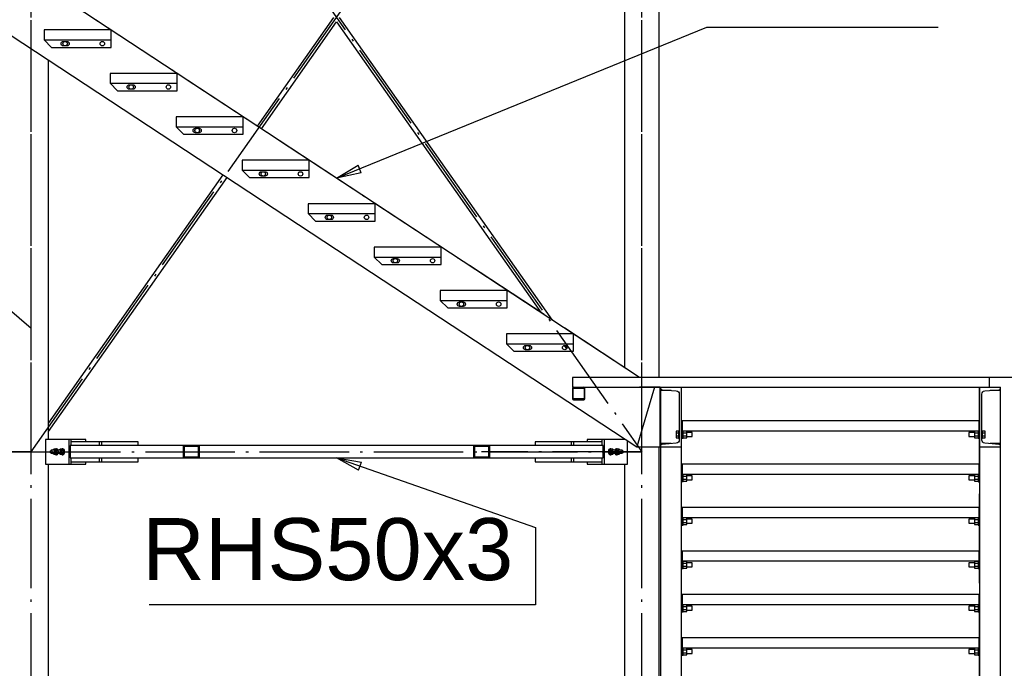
# Paper-space layout 'A0 Advance Steel' of a CAD drawing. Header units: millimetres. Extents: x 209 to 803, y 321 to 741.
# Tile 44 of 52: x 471 to 511, y 597 to 623. Entities that reach past the tile are written whole.
import ezdxf

# ---------------------------------------------------------------- set-up
doc = ezdxf.new("R2010")
doc.units = ezdxf.units.MM
doc.linetypes.add('ACAD_ISO04W100', pattern=[30, 24, -3, 0, -3])
doc.layers.get('0').update_dxf_attribs({"linetype": 'CONTINUOUS'})
for name, color, linetype in [('AS_Belki', 145, 'CONTINUOUS'), ('AS_Blachy', 30, 'CONTINUOUS'), ('AS_INS_ON', 7, 'CONTINUOUS'), ('AS_Kraty', 9, 'CONTINUOUS'), ('AS_Schody', 253, 'CONTINUOUS'), ('AS_Sruby', 9, 'CONTINUOUS')]:
    doc.layers.add(name, color=color, linetype=linetype)
doc.styles.add('Arial', font='arial.ttf')

psp = doc.layouts.new('A0 Advance Steel')

# ---------------------------------------------------------------- linework, layer by layer
at = {"color": 0, "linetype": 'ByBlock', "lineweight": -2}
for p, q in [((483.603, 616.638), (484.466, 617.17)), ((484.592, 616.861), (483.603, 616.638)), ((484.592, 616.861), (484.466, 617.17)), ((484.492, 604.879), (483.603, 605.366)), ((483.603, 605.366), (484.602, 605.194)), ((484.492, 604.879), (484.602, 605.194))]:
    psp.add_line(p, q, dxfattribs=at)
at = {"color": 7}
for points in [[(483.603, 616.638), (498.522, 622.726), (507.841, 622.726)], [(483.603, 605.366), (491.62, 602.567), (491.62, 599.442), (476.048, 599.442)]]:
    psp.add_lwpolyline(points, dxfattribs=at)
at = {"layer": 'AS_Belki', "color": 10, "linetype": 'ACAD_ISO04W100', "ltscale": 0.15}
for p, q in [((471.303, 416.114), (471.303, 673.767)), ((471.303, 416.114), (471.303, 673.767)), ((495.903, 416.114), (495.903, 673.767)), ((495.903, 416.114), (495.903, 673.767)), ((471.303, 605.616), (471.303, 640.616)), ((471.303, 605.616), (471.303, 640.616)), ((471.303, 640.616), (495.903, 605.616)), ((471.303, 605.616), (495.903, 640.616)), ((471.303, 640.616), (495.903, 605.616)), ((471.303, 605.616), (495.903, 640.616)), ((495.903, 605.616), (495.903, 640.616)), ((495.903, 605.616), (495.903, 640.616)), ((471.303, 610.589), (456.853, 622.814)), ((493.103, 608.214), (493.103, 608.214)), ((456.103, 605.616), (471.303, 605.616)), ((471.303, 605.616), (456.103, 605.616)), ((463.324, 605.616), (471.303, 605.616)), ((471.303, 605.616), (463.385, 605.616)), ((471.303, 605.616), (477.71, 605.616)), ((471.303, 605.616), (477.759, 605.616)), ((471.303, 605.616), (495.903, 605.616)), ((471.303, 605.616), (495.903, 605.616)), ((495.903, 605.616), (489.446, 605.616))]:
    psp.add_line(p, q, dxfattribs=at)
at = {"layer": 'AS_Belki', "linetype": 'Continuous', "ltscale": 0.15}
for p, q in [((495.203, 640.116), (495.203, 609.009)), ((496.603, 608.614), (496.603, 640.116)), ((483.481, 623.116), (480.406, 618.741)), ((480.573, 618.631), (483.603, 622.942)), ((483.603, 622.942), (491.843, 611.219)), ((492.297, 610.92), (483.725, 623.116)), ((472.003, 606.116), (472.003, 621.395)), ((479.025, 616.776), (472.003, 606.786)), ((472.003, 606.438), (479.192, 616.666)), ((492.772, 609.896), (492.863, 609.767)), ((493.103, 608.169), (493.103, 607.759)), ((493.133, 607.774), (493.133, 608.154)), ((493.163, 608.184), (493.543, 608.184)), ((493.573, 608.154), (493.573, 607.774)), ((493.603, 607.759), (493.603, 608.169)), ((493.148, 607.714), (493.558, 607.714)), ((493.543, 607.744), (493.163, 607.744)), ((495.203, 606.136), (495.203, 606.116)), ((477.438, 605.866), (472.87, 605.866)), ((472.87, 605.866), (472.87, 605.366)), ((478.081, 605.866), (477.438, 605.866)), ((477.438, 605.366), (477.438, 605.866)), ((477.476, 605.836), (478.042, 605.836)), ((477.476, 605.396), (477.476, 605.836)), ((478.042, 605.396), (478.042, 605.836)), ((478.081, 605.366), (478.081, 605.866)), ((483.603, 605.866), (478.081, 605.866)), ((489.125, 605.866), (483.603, 605.866)), ((489.768, 605.866), (489.125, 605.866)), ((489.125, 605.866), (489.125, 605.366)), ((489.163, 605.836), (489.729, 605.836)), ((489.163, 605.836), (489.163, 605.396)), ((489.729, 605.836), (489.729, 605.396)), ((494.336, 605.866), (489.768, 605.866)), ((489.768, 605.866), (489.768, 605.366)), ((494.336, 605.366), (494.336, 605.866)), ((496.603, 571.116), (496.603, 605.814)), ((472.87, 605.366), (477.438, 605.366)), ((477.438, 605.366), (478.081, 605.366)), ((478.042, 605.396), (477.476, 605.396)), ((478.081, 605.366), (483.603, 605.366)), ((483.603, 605.366), (489.125, 605.366)), ((489.125, 605.366), (489.768, 605.366)), ((489.729, 605.396), (489.163, 605.396)), ((489.768, 605.366), (494.336, 605.366)), ((472.003, 554.267), (472.003, 605.116)), ((495.203, 605.116), (495.203, 571.116))]:
    psp.add_line(p, q, dxfattribs=at)
for centre, start, end in [((493.148, 608.169), 90, 180), ((493.558, 608.169), 0, 90), ((493.148, 607.759), 180, 270), ((493.558, 607.759), 270, 0)]:
    psp.add_arc(centre, 0.045, start, end, dxfattribs=at)
at = {"layer": 'AS_Belki', "linetype": 'Continuous', "ltscale": 0.15, "extrusion": (-3.79017e-13, 1.5703e-13, -1)}
psp.add_arc((-493.163, 608.154), 0.03, 0, 90, dxfattribs=at)
at = {"layer": 'AS_Belki', "linetype": 'Continuous', "ltscale": 0.15, "extrusion": (9.412e-14, 2.27435e-13, -1)}
psp.add_arc((-493.543, 608.154), 0.03, 90, 180, dxfattribs=at)
at = {"layer": 'AS_Belki', "linetype": 'Continuous', "ltscale": 0.15, "extrusion": (-3.79017e-13, -1.56908e-13, -1)}
psp.add_arc((-493.163, 607.774), 0.03, 270, 0, dxfattribs=at)
at = {"layer": 'AS_Belki', "linetype": 'Continuous', "ltscale": 0.15, "extrusion": (9.412e-14, -2.27312e-13, -1)}
psp.add_arc((-493.543, 607.774), 0.03, 180, 270, dxfattribs=at)
at = {"layer": 'AS_Blachy', "linetype": 'Continuous', "ltscale": 0.15}
for p, q in [((471.816, 622.214), (472.116, 621.914)), ((472.591, 622.154), (472.741, 622.154)), ((472.741, 621.974), (472.591, 621.974)), ((474.516, 621.914), (474.516, 622.214)), ((472.116, 621.914), (474.516, 621.914)), ((474.477, 620.464), (474.777, 620.164)), ((475.252, 620.404), (475.402, 620.404)), ((477.177, 620.164), (477.177, 620.464)), ((474.777, 620.164), (477.177, 620.164)), ((475.402, 620.224), (475.252, 620.224)), ((477.138, 618.714), (477.438, 618.414)), ((477.438, 618.414), (479.838, 618.414)), ((477.913, 618.654), (478.063, 618.654)), ((478.063, 618.474), (477.913, 618.474)), ((479.838, 618.414), (479.838, 618.714)), ((479.799, 616.964), (480.099, 616.664)), ((480.574, 616.904), (480.724, 616.904)), ((482.499, 616.664), (482.499, 616.964)), ((480.099, 616.664), (482.499, 616.664)), ((480.724, 616.724), (480.574, 616.724)), ((482.46, 615.214), (482.76, 614.914)), ((482.76, 614.914), (483.603, 614.914)), ((483.235, 615.154), (483.385, 615.154)), ((483.385, 614.974), (483.235, 614.974)), ((483.603, 614.914), (485.16, 614.914)), ((485.16, 614.914), (485.16, 615.214)), ((485.12, 613.464), (485.42, 613.164)), ((485.895, 613.404), (486.045, 613.404)), ((487.82, 613.164), (487.82, 613.464)), ((485.42, 613.164), (487.82, 613.164)), ((486.045, 613.224), (485.895, 613.224)), ((487.781, 611.714), (488.081, 611.414)), ((488.556, 611.654), (488.706, 611.654)), ((490.481, 611.414), (490.481, 611.714)), ((488.081, 611.414), (490.481, 611.414)), ((488.706, 611.474), (488.556, 611.474)), ((490.442, 609.964), (490.742, 609.664)), ((490.742, 609.664), (493.142, 609.664)), ((491.217, 609.904), (491.367, 609.904)), ((491.367, 609.724), (491.217, 609.724)), ((493.142, 609.664), (493.142, 609.964)), ((497.533, 606.864), (497.503, 606.864)), ((497.533, 606.464), (497.533, 606.864)), ((509.503, 606.864), (509.473, 606.864)), ((509.473, 606.864), (509.473, 606.464)), ((472.823, 606.116), (471.879, 606.116)), ((471.879, 606.116), (471.879, 605.116)), ((472.916, 606.116), (472.823, 606.116)), ((472.823, 605.116), (472.823, 606.116)), ((472.916, 605.866), (472.916, 606.116)), ((473.503, 606.116), (472.916, 606.116)), ((473.503, 606.016), (473.503, 606.116)), ((494.29, 606.116), (493.703, 606.116)), ((493.703, 606.116), (493.703, 606.016)), ((494.383, 606.116), (494.29, 606.116)), ((494.29, 606.116), (494.29, 605.866)), ((494.88, 606.116), (494.383, 606.116)), ((494.383, 606.116), (494.383, 605.116)), ((495.234, 606.116), (494.88, 606.116)), ((497.503, 606.464), (497.533, 606.464)), ((497.503, 606.164), (497.533, 606.164)), ((497.533, 606.164), (497.533, 606.464)), ((509.473, 606.464), (509.503, 606.464)), ((509.473, 606.464), (509.473, 606.164)), ((509.473, 606.164), (509.503, 606.164)), ((474.054, 606.016), (472.916, 606.016)), ((474.148, 606.016), (474.054, 606.016)), ((474.054, 605.866), (474.054, 606.016)), ((475.603, 606.016), (474.148, 606.016)), ((474.148, 605.866), (474.148, 606.016)), ((475.603, 605.866), (475.603, 606.016)), ((493.058, 606.016), (491.603, 606.016)), ((491.603, 606.016), (491.603, 605.866)), ((493.151, 606.016), (493.058, 606.016)), ((493.058, 606.016), (493.058, 605.866)), ((494.29, 606.016), (493.151, 606.016)), ((493.151, 606.016), (493.151, 605.866)), ((495.327, 605.116), (495.327, 606.055)), ((472.916, 605.116), (472.916, 605.366)), ((474.054, 605.216), (474.054, 605.366)), ((474.148, 605.216), (474.148, 605.366)), ((475.603, 605.216), (475.603, 605.366)), ((491.603, 605.366), (491.603, 605.216)), ((493.058, 605.366), (493.058, 605.216)), ((493.151, 605.366), (493.151, 605.216)), ((494.29, 605.366), (494.29, 605.116)), ((471.879, 605.116), (472.823, 605.116)), ((472.823, 605.116), (472.916, 605.116)), ((472.916, 605.216), (474.054, 605.216)), ((472.916, 605.116), (473.503, 605.116)), ((473.503, 605.116), (473.503, 605.216)), ((474.054, 605.216), (474.148, 605.216)), ((474.148, 605.216), (475.603, 605.216)), ((491.603, 605.216), (493.058, 605.216)), ((493.058, 605.216), (493.151, 605.216)), ((493.151, 605.216), (494.29, 605.216)), ((493.703, 605.216), (493.703, 605.116)), ((493.703, 605.116), (494.29, 605.116)), ((494.29, 605.116), (494.383, 605.116)), ((494.383, 605.116), (495.327, 605.116)), ((497.533, 605.114), (497.503, 605.114)), ((497.533, 604.714), (497.533, 605.114)), ((509.503, 605.114), (509.473, 605.114)), ((509.473, 605.114), (509.473, 604.714)), ((497.503, 604.714), (497.533, 604.714)), ((497.533, 604.414), (497.533, 604.714)), ((509.473, 604.714), (509.503, 604.714)), ((509.473, 604.714), (509.473, 604.414)), ((497.503, 604.414), (497.533, 604.414)), ((509.473, 604.414), (509.503, 604.414)), ((497.533, 603.364), (497.503, 603.364)), ((497.533, 602.964), (497.533, 603.364)), ((509.503, 603.364), (509.473, 603.364)), ((509.473, 603.364), (509.473, 602.964)), ((497.503, 602.964), (497.533, 602.964)), ((497.533, 602.664), (497.533, 602.964)), ((509.473, 602.964), (509.503, 602.964)), ((509.473, 602.964), (509.473, 602.664)), ((497.503, 602.664), (497.533, 602.664)), ((509.473, 602.664), (509.503, 602.664)), ((497.533, 601.614), (497.503, 601.614)), ((497.533, 601.214), (497.533, 601.614)), ((509.503, 601.614), (509.473, 601.614)), ((509.473, 601.614), (509.473, 601.214)), ((497.503, 601.214), (497.533, 601.214)), ((497.533, 600.914), (497.533, 601.214)), ((509.473, 601.214), (509.503, 601.214)), ((509.473, 601.214), (509.473, 600.914)), ((497.503, 600.914), (497.533, 600.914)), ((509.473, 600.914), (509.503, 600.914)), ((497.533, 599.864), (497.503, 599.864)), ((497.533, 599.464), (497.533, 599.864)), ((509.503, 599.864), (509.473, 599.864)), ((509.473, 599.864), (509.473, 599.464)), ((497.503, 599.464), (497.533, 599.464)), ((497.533, 599.164), (497.533, 599.464)), ((509.473, 599.464), (509.503, 599.464)), ((509.473, 599.464), (509.473, 599.164)), ((497.503, 599.164), (497.533, 599.164)), ((509.473, 599.164), (509.503, 599.164)), ((497.533, 598.114), (497.503, 598.114)), ((497.533, 597.714), (497.533, 598.114)), ((509.503, 598.114), (509.473, 598.114)), ((509.473, 598.114), (509.473, 597.714)), ((497.503, 597.714), (497.533, 597.714)), ((497.503, 597.414), (497.533, 597.414)), ((497.533, 597.414), (497.533, 597.714)), ((509.473, 597.714), (509.503, 597.714)), ((509.473, 597.714), (509.473, 597.414)), ((509.473, 597.414), (509.503, 597.414))]:
    psp.add_line(p, q, dxfattribs=at)
for centre in [(474.166, 622.064), (476.827, 620.314), (479.488, 618.564), (482.149, 616.814), (484.81, 615.064), (487.47, 613.314), (490.131, 611.564), (492.792, 609.814)]:
    psp.add_circle(centre, 0.09, dxfattribs=at)
at = {"layer": 'AS_Blachy', "linetype": 'Continuous', "ltscale": 0.15, "extrusion": (-2.53222e-14, 1.05247e-14, -1)}
for centre in [(-472.591, 622.064), (-483.235, 615.064)]:
    psp.add_arc(centre, 0.09, 270, 90, dxfattribs=at)
at = {"layer": 'AS_Blachy', "linetype": 'Continuous', "ltscale": 0.15, "extrusion": (1.04022e-14, -2.51997e-14, -1)}
for centre in [(-472.741, 622.064), (-483.385, 615.064)]:
    psp.add_arc(centre, 0.09, 90, 270, dxfattribs=at)
at = {"layer": 'AS_Blachy', "linetype": 'Continuous', "ltscale": 0.15, "extrusion": (-5.05831e-14, 2.09881e-14, -1)}
for centre in [(-475.252, 620.314), (-485.895, 613.314), (-491.217, 609.814)]:
    psp.add_arc(centre, 0.09, 270, 90, dxfattribs=at)
at = {"layer": 'AS_Blachy', "linetype": 'Continuous', "ltscale": 0.15, "extrusion": (2.08656e-14, -5.04606e-14, -1)}
for centre in [(-475.402, 620.314), (-486.045, 613.314), (-491.367, 609.814)]:
    psp.add_arc(centre, 0.09, 90, 270, dxfattribs=at)
at = {"layer": 'AS_Blachy', "linetype": 'Continuous', "ltscale": 0.15, "extrusion": (2.51997e-14, -1.04022e-14, -1)}
for centre in [(-477.913, 618.564), (-488.556, 611.564)]:
    psp.add_arc(centre, 0.09, 270, 90, dxfattribs=at)
at = {"layer": 'AS_Blachy', "linetype": 'Continuous', "ltscale": 0.15, "extrusion": (-6.12323e-17, 6.12323e-17, -1)}
for centre, start, end in [((-478.063, 618.564), 90, 270), ((-480.574, 616.814), 270, 90), ((-480.724, 616.814), 90, 270)]:
    psp.add_arc(centre, 0.09, start, end, dxfattribs=at)
at = {"layer": 'AS_Blachy', "linetype": 'Continuous', "ltscale": 0.15, "extrusion": (-1.05247e-14, 2.53222e-14, -1)}
psp.add_arc((-488.706, 611.564), 0.09, 90, 270, dxfattribs=at)
at = {"layer": 'AS_INS_ON', "color": 7}
psp.add_line((530.187, 608.614), (509.904, 608.614), dxfattribs=at)
at = {"layer": 'AS_Kraty', "linetype": 'Continuous', "ltscale": 0.15}
for p, q in [((474.516, 622.614), (471.816, 622.614)), ((471.816, 622.614), (471.816, 622.214)), ((474.516, 622.214), (474.516, 622.614)), ((471.816, 622.214), (474.516, 622.214)), ((477.177, 620.864), (474.477, 620.864)), ((474.477, 620.864), (474.477, 620.464)), ((477.177, 620.464), (477.177, 620.864)), ((474.477, 620.464), (477.177, 620.464)), ((479.838, 619.114), (477.138, 619.114)), ((477.138, 619.114), (477.138, 618.714)), ((479.838, 618.714), (479.838, 619.114)), ((477.138, 618.714), (479.838, 618.714)), ((482.499, 617.364), (479.799, 617.364)), ((479.799, 617.364), (479.799, 616.964)), ((482.499, 616.964), (482.499, 617.364)), ((479.799, 616.964), (482.499, 616.964)), ((483.603, 615.614), (482.46, 615.614)), ((482.46, 615.614), (482.46, 615.214)), ((485.16, 615.614), (483.603, 615.614)), ((485.16, 615.214), (485.16, 615.614)), ((482.46, 615.214), (483.603, 615.214)), ((483.603, 615.214), (485.16, 615.214)), ((487.82, 613.864), (485.12, 613.864)), ((485.12, 613.864), (485.12, 613.464)), ((487.82, 613.464), (487.82, 613.864)), ((485.12, 613.464), (487.82, 613.464)), ((490.481, 612.114), (487.781, 612.114)), ((487.781, 612.114), (487.781, 611.714)), ((490.481, 611.714), (490.481, 612.114)), ((487.781, 611.714), (490.481, 611.714)), ((493.142, 610.364), (490.442, 610.364)), ((490.442, 610.364), (490.442, 609.964)), ((493.142, 609.964), (493.142, 610.364)), ((490.442, 609.964), (493.142, 609.964)), ((509.903, 608.614), (493.103, 608.614)), ((493.103, 608.614), (493.103, 608.214)), ((509.903, 608.214), (509.903, 608.614)), ((493.103, 608.214), (509.903, 608.214)), ((509.473, 606.864), (497.533, 606.864)), ((497.533, 606.464), (509.473, 606.464)), ((509.473, 605.114), (497.533, 605.114)), ((497.533, 604.714), (509.473, 604.714)), ((509.473, 603.364), (497.533, 603.364)), ((497.533, 602.964), (509.473, 602.964)), ((509.473, 601.614), (497.533, 601.614)), ((497.533, 601.214), (509.473, 601.214)), ((509.473, 599.864), (497.533, 599.864)), ((497.533, 599.464), (509.473, 599.464)), ((509.473, 598.114), (497.533, 598.114)), ((497.533, 597.714), (509.473, 597.714))]:
    psp.add_line(p, q, dxfattribs=at)
at = {"layer": 'AS_Schody', "linetype": 'Continuous', "ltscale": 0.15}
for p, q in [((483.603, 616.638), (469.803, 625.714)), ((469.084, 623.314), (483.603, 613.765)), ((495.803, 608.614), (483.603, 616.638)), ((483.603, 613.765), (495.693, 605.814)), ((496.411, 608.214), (495.693, 605.814)), ((496.643, 605.814), (496.643, 608.214)), ((496.653, 608.214), (496.653, 608.178)), ((496.653, 608.178), (496.653, 608.084)), ((497.078, 608.084), (496.653, 608.084)), ((496.653, 608.084), (496.653, 605.944)), ((496.713, 608.113), (497.288, 608.067)), ((497.503, 605.814), (497.503, 608.214)), ((509.503, 608.214), (509.503, 605.814)), ((509.717, 608.067), (510.293, 608.113)), ((509.903, 608.214), (510.353, 608.214)), ((510.353, 608.084), (509.928, 608.084)), ((510.353, 608.178), (510.353, 608.214)), ((510.353, 608.084), (510.353, 608.178)), ((510.353, 605.944), (510.353, 608.084)), ((497.408, 607.938), (497.408, 606.09)), ((509.598, 606.09), (509.598, 607.938)), ((495.693, 605.814), (496.643, 605.814)), ((497.078, 605.944), (496.653, 605.944)), ((496.653, 605.944), (496.653, 605.85)), ((496.653, 605.85), (496.653, 605.814)), ((496.653, 605.814), (496.653, 588.314)), ((496.653, 605.814), (497.503, 605.814)), ((497.288, 605.961), (496.713, 605.915)), ((497.503, 588.314), (497.503, 605.814)), ((509.503, 605.814), (509.503, 588.314)), ((509.503, 605.814), (510.353, 605.814)), ((510.293, 605.915), (509.717, 605.961)), ((510.353, 605.944), (509.928, 605.944)), ((510.353, 605.85), (510.353, 605.944)), ((510.353, 605.814), (510.353, 605.85)), ((510.353, 588.314), (510.353, 605.814))]:
    psp.add_line(p, q, dxfattribs=at)
at = {"layer": 'AS_Schody', "color": 10, "linetype": 'ACAD_ISO04W100', "ltscale": 0.15}
for p, q in [((495.803, 608.614), (469.803, 625.714)), ((496.643, 608.214), (495.803, 608.214)), ((497.503, 591.114), (497.503, 608.214)), ((497.503, 608.214), (497.503, 608.214)), ((509.503, 591.114), (509.503, 608.214)), ((509.503, 608.214), (509.503, 608.214))]:
    psp.add_line(p, q, dxfattribs=at)
at = {"layer": 'AS_Schody', "linetype": 'Continuous', "ltscale": 0.15}
for centre in [(472.666, 622.064), (475.327, 620.314), (477.988, 618.564), (480.649, 616.814), (483.31, 615.064), (485.97, 613.314), (488.631, 611.564), (491.292, 609.814)]:
    psp.add_circle(centre, 0.09, dxfattribs=at)
for centre, start, end in [((496.718, 608.178), 180, 265.426), ((510.288, 608.178), 274.574, 0), ((496.718, 605.85), 94.574, 180), ((510.288, 605.85), 0, 85.426)]:
    psp.add_arc(centre, 0.065, start, end, dxfattribs=at)
at = {"layer": 'AS_Schody', "linetype": 'Continuous', "ltscale": 0.15, "extrusion": (7.75273e-15, 1.69823e-14, -1)}
psp.add_arc((-497.278, 607.938), 0.13, 94.574, 180, dxfattribs=at)
at = {"layer": 'AS_Schody', "linetype": 'Continuous', "ltscale": 0.15, "extrusion": (-5.25321e-14, 2.17954e-14, -1)}
psp.add_arc((-509.728, 607.938), 0.13, 0, 85.426, dxfattribs=at)
at = {"layer": 'AS_Schody', "linetype": 'Continuous', "ltscale": 0.15, "extrusion": (7.75273e-15, -1.68598e-14, -1)}
psp.add_arc((-497.278, 606.09), 0.13, 180, 265.426, dxfattribs=at)
at = {"layer": 'AS_Schody', "linetype": 'Continuous', "ltscale": 0.15, "extrusion": (-5.25321e-14, -2.16729e-14, -1)}
psp.add_arc((-509.728, 606.09), 0.13, 274.574, 0, dxfattribs=at)
at = {"layer": 'AS_Sruby', "linetype": 'Continuous', "ltscale": 0.15}
for p, q in [((497.378, 606.448), (497.278, 606.448)), ((497.278, 606.448), (497.278, 606.381)), ((497.278, 606.381), (497.378, 606.381)), ((497.278, 606.381), (497.278, 606.247)), ((497.378, 606.247), (497.278, 606.247)), ((497.278, 606.247), (497.278, 606.18)), ((497.278, 606.18), (497.378, 606.18)), ((497.378, 606.464), (497.408, 606.464)), ((497.378, 606.464), (497.378, 606.461)), ((497.378, 606.461), (497.378, 606.453)), ((497.378, 606.453), (497.378, 606.439)), ((497.378, 606.439), (497.378, 606.42)), ((497.378, 606.42), (497.378, 606.397)), ((497.378, 606.397), (497.378, 606.371)), ((497.378, 606.371), (497.378, 606.343)), ((497.378, 606.343), (497.378, 606.314)), ((497.378, 606.314), (497.378, 606.285)), ((497.378, 606.285), (497.378, 606.257)), ((497.378, 606.257), (497.378, 606.231)), ((497.378, 606.231), (497.378, 606.208)), ((497.378, 606.208), (497.378, 606.189)), ((497.378, 606.189), (497.378, 606.175)), ((497.378, 606.175), (497.378, 606.167)), ((497.378, 606.167), (497.378, 606.164)), ((497.378, 606.164), (497.408, 606.164)), ((497.533, 606.164), (497.563, 606.164)), ((497.563, 606.461), (497.563, 606.464)), ((497.563, 606.453), (497.563, 606.461)), ((497.563, 606.439), (497.563, 606.453)), ((497.711, 606.448), (497.563, 606.448)), ((497.563, 606.42), (497.563, 606.439)), ((497.563, 606.397), (497.563, 606.42)), ((497.563, 606.371), (497.563, 606.397)), ((497.563, 606.381), (497.711, 606.381)), ((497.563, 606.343), (497.563, 606.371)), ((497.563, 606.314), (497.563, 606.343)), ((497.563, 606.285), (497.563, 606.314)), ((497.563, 606.257), (497.563, 606.285)), ((497.563, 606.231), (497.563, 606.257)), ((497.711, 606.247), (497.563, 606.247)), ((497.563, 606.208), (497.563, 606.231)), ((497.563, 606.189), (497.563, 606.208)), ((497.563, 606.175), (497.563, 606.189)), ((497.563, 606.18), (497.711, 606.18)), ((497.563, 606.167), (497.563, 606.175)), ((497.563, 606.164), (497.563, 606.167)), ((497.711, 606.381), (497.711, 606.448)), ((497.928, 606.394), (497.711, 606.394)), ((497.711, 606.247), (497.711, 606.381)), ((497.711, 606.18), (497.711, 606.247)), ((497.711, 606.234), (497.928, 606.234)), ((497.928, 606.388), (497.928, 606.394)), ((497.928, 606.371), (497.928, 606.388)), ((497.928, 606.345), (497.928, 606.371)), ((497.928, 606.314), (497.928, 606.345)), ((497.928, 606.283), (497.928, 606.314)), ((497.928, 606.257), (497.928, 606.283)), ((497.928, 606.24), (497.928, 606.257)), ((497.928, 606.234), (497.928, 606.24)), ((509.295, 606.394), (509.078, 606.394)), ((509.078, 606.394), (509.078, 606.388)), ((509.078, 606.388), (509.078, 606.371)), ((509.078, 606.371), (509.078, 606.345)), ((509.078, 606.345), (509.078, 606.314)), ((509.078, 606.314), (509.078, 606.283)), ((509.078, 606.283), (509.078, 606.257)), ((509.078, 606.257), (509.078, 606.24)), ((509.078, 606.24), (509.078, 606.234)), ((509.078, 606.234), (509.295, 606.234)), ((509.443, 606.448), (509.295, 606.448)), ((509.295, 606.448), (509.295, 606.381)), ((509.295, 606.381), (509.443, 606.381)), ((509.295, 606.381), (509.295, 606.247)), ((509.443, 606.247), (509.295, 606.247)), ((509.295, 606.247), (509.295, 606.18)), ((509.295, 606.18), (509.443, 606.18)), ((509.443, 606.464), (509.443, 606.461)), ((509.443, 606.461), (509.443, 606.453)), ((509.443, 606.453), (509.443, 606.439)), ((509.443, 606.439), (509.443, 606.42)), ((509.443, 606.42), (509.443, 606.397)), ((509.443, 606.397), (509.443, 606.371)), ((509.443, 606.371), (509.443, 606.343)), ((509.443, 606.343), (509.443, 606.314)), ((509.443, 606.314), (509.443, 606.285)), ((509.443, 606.285), (509.443, 606.257)), ((509.443, 606.257), (509.443, 606.231)), ((509.443, 606.231), (509.443, 606.208)), ((509.443, 606.208), (509.443, 606.189)), ((509.443, 606.189), (509.443, 606.175)), ((509.443, 606.175), (509.443, 606.167)), ((509.443, 606.167), (509.443, 606.164)), ((509.443, 606.164), (509.473, 606.164)), ((509.598, 606.464), (509.628, 606.464)), ((509.598, 606.164), (509.628, 606.164)), ((509.628, 606.461), (509.628, 606.464)), ((509.628, 606.453), (509.628, 606.461)), ((509.628, 606.439), (509.628, 606.453)), ((509.728, 606.448), (509.628, 606.448)), ((509.628, 606.42), (509.628, 606.439)), ((509.628, 606.397), (509.628, 606.42)), ((509.628, 606.371), (509.628, 606.397)), ((509.628, 606.381), (509.728, 606.381)), ((509.628, 606.343), (509.628, 606.371)), ((509.628, 606.314), (509.628, 606.343)), ((509.628, 606.285), (509.628, 606.314)), ((509.628, 606.257), (509.628, 606.285)), ((509.628, 606.231), (509.628, 606.257)), ((509.728, 606.247), (509.628, 606.247)), ((509.628, 606.208), (509.628, 606.231)), ((509.628, 606.189), (509.628, 606.208)), ((509.628, 606.175), (509.628, 606.189)), ((509.628, 606.18), (509.728, 606.18)), ((509.628, 606.167), (509.628, 606.175)), ((509.628, 606.164), (509.628, 606.167)), ((509.728, 606.381), (509.728, 606.448)), ((509.728, 606.247), (509.728, 606.381)), ((509.728, 606.18), (509.728, 606.247)), ((472.222, 605.716), (472.178, 605.676)), ((472.222, 605.716), (472.277, 605.666)), ((472.306, 605.716), (472.222, 605.716)), ((472.326, 605.736), (472.306, 605.736)), ((472.351, 605.675), (472.306, 605.716)), ((472.474, 605.716), (472.43, 605.676)), ((472.474, 605.716), (472.528, 605.666)), ((472.558, 605.716), (472.474, 605.716)), ((472.577, 605.736), (472.558, 605.736)), ((472.612, 605.666), (472.558, 605.716)), ((494.648, 605.716), (494.593, 605.666)), ((494.648, 605.736), (494.628, 605.736)), ((494.732, 605.716), (494.648, 605.716)), ((494.677, 605.666), (494.732, 605.716)), ((494.776, 605.676), (494.732, 605.716)), ((494.9, 605.716), (494.854, 605.675)), ((494.9, 605.736), (494.88, 605.736)), ((494.984, 605.716), (494.9, 605.716)), ((494.929, 605.666), (494.984, 605.716)), ((495.027, 605.676), (494.984, 605.716)), ((472.222, 605.676), (472.104, 605.676)), ((472.104, 605.556), (472.222, 605.556)), ((472.178, 605.556), (472.222, 605.516)), ((472.277, 605.566), (472.222, 605.516)), ((472.222, 605.516), (472.306, 605.516)), ((472.336, 605.666), (472.277, 605.666)), ((472.277, 605.666), (472.277, 605.566)), ((472.336, 605.566), (472.277, 605.566)), ((472.306, 605.516), (472.351, 605.557)), ((472.306, 605.496), (472.326, 605.496)), ((472.474, 605.676), (472.356, 605.676)), ((472.356, 605.556), (472.474, 605.556)), ((472.43, 605.556), (472.474, 605.516)), ((472.528, 605.566), (472.474, 605.516)), ((472.474, 605.516), (472.558, 605.516)), ((472.612, 605.666), (472.528, 605.666)), ((472.528, 605.666), (472.528, 605.566)), ((472.612, 605.566), (472.528, 605.566)), ((472.558, 605.516), (472.612, 605.566)), ((472.558, 605.496), (472.577, 605.496)), ((472.612, 605.566), (472.612, 605.666)), ((494.593, 605.666), (494.677, 605.666)), ((494.593, 605.666), (494.593, 605.566)), ((494.593, 605.566), (494.648, 605.516)), ((494.593, 605.566), (494.677, 605.566)), ((494.628, 605.496), (494.648, 605.496)), ((494.648, 605.516), (494.732, 605.516)), ((494.677, 605.566), (494.677, 605.666)), ((494.732, 605.516), (494.677, 605.566)), ((494.85, 605.676), (494.732, 605.676)), ((494.732, 605.556), (494.85, 605.556)), ((494.732, 605.516), (494.776, 605.556)), ((494.854, 605.557), (494.9, 605.516)), ((494.87, 605.666), (494.929, 605.666)), ((494.87, 605.566), (494.929, 605.566)), ((494.88, 605.496), (494.9, 605.496)), ((494.9, 605.516), (494.984, 605.516)), ((494.929, 605.566), (494.929, 605.666)), ((494.984, 605.516), (494.929, 605.566)), ((495.102, 605.676), (494.984, 605.676)), ((494.984, 605.556), (495.102, 605.556)), ((494.984, 605.516), (495.027, 605.556)), ((497.563, 604.711), (497.563, 604.714)), ((497.563, 604.703), (497.563, 604.711)), ((497.563, 604.689), (497.563, 604.703)), ((497.711, 604.698), (497.563, 604.698)), ((497.563, 604.67), (497.563, 604.689)), ((497.563, 604.647), (497.563, 604.67)), ((497.563, 604.621), (497.563, 604.647)), ((497.563, 604.631), (497.711, 604.631)), ((497.563, 604.593), (497.563, 604.621)), ((497.563, 604.564), (497.563, 604.593)), ((497.563, 604.535), (497.563, 604.564)), ((497.563, 604.507), (497.563, 604.535)), ((497.563, 604.481), (497.563, 604.507)), ((497.711, 604.631), (497.711, 604.698)), ((497.928, 604.644), (497.711, 604.644)), ((497.711, 604.497), (497.711, 604.631)), ((497.928, 604.638), (497.928, 604.644)), ((497.928, 604.621), (497.928, 604.638)), ((497.928, 604.595), (497.928, 604.621)), ((497.928, 604.564), (497.928, 604.595)), ((497.928, 604.533), (497.928, 604.564)), ((497.928, 604.507), (497.928, 604.533)), ((497.928, 604.49), (497.928, 604.507)), ((509.295, 604.644), (509.078, 604.644)), ((509.078, 604.644), (509.078, 604.638)), ((509.078, 604.638), (509.078, 604.621)), ((509.078, 604.621), (509.078, 604.595)), ((509.078, 604.595), (509.078, 604.564)), ((509.078, 604.564), (509.078, 604.533)), ((509.078, 604.533), (509.078, 604.507)), ((509.078, 604.507), (509.078, 604.49)), ((509.443, 604.698), (509.295, 604.698)), ((509.295, 604.698), (509.295, 604.631)), ((509.295, 604.631), (509.443, 604.631)), ((509.295, 604.631), (509.295, 604.497)), ((509.443, 604.714), (509.443, 604.711)), ((509.443, 604.711), (509.443, 604.703)), ((509.443, 604.703), (509.443, 604.689)), ((509.443, 604.689), (509.443, 604.67)), ((509.443, 604.67), (509.443, 604.647)), ((509.443, 604.647), (509.443, 604.621)), ((509.443, 604.621), (509.443, 604.593)), ((509.443, 604.593), (509.443, 604.564)), ((509.443, 604.564), (509.443, 604.535)), ((509.443, 604.535), (509.443, 604.507)), ((509.443, 604.507), (509.443, 604.481)), ((497.533, 604.414), (497.563, 604.414)), ((497.711, 604.497), (497.563, 604.497)), ((497.563, 604.458), (497.563, 604.481)), ((497.563, 604.439), (497.563, 604.458)), ((497.563, 604.425), (497.563, 604.439)), ((497.563, 604.43), (497.711, 604.43)), ((497.563, 604.417), (497.563, 604.425)), ((497.563, 604.414), (497.563, 604.417)), ((497.711, 604.43), (497.711, 604.497)), ((497.711, 604.484), (497.928, 604.484)), ((497.928, 604.484), (497.928, 604.49)), ((509.078, 604.49), (509.078, 604.484)), ((509.078, 604.484), (509.295, 604.484)), ((509.443, 604.497), (509.295, 604.497)), ((509.295, 604.497), (509.295, 604.43)), ((509.295, 604.43), (509.443, 604.43)), ((509.443, 604.481), (509.443, 604.458)), ((509.443, 604.458), (509.443, 604.439)), ((509.443, 604.439), (509.443, 604.425)), ((509.443, 604.425), (509.443, 604.417)), ((509.443, 604.417), (509.443, 604.414)), ((509.443, 604.414), (509.473, 604.414)), ((497.563, 602.961), (497.563, 602.964)), ((497.563, 602.953), (497.563, 602.961)), ((497.563, 602.939), (497.563, 602.953)), ((497.711, 602.948), (497.563, 602.948)), ((497.563, 602.92), (497.563, 602.939)), ((497.563, 602.897), (497.563, 602.92)), ((497.711, 602.881), (497.711, 602.948)), ((509.443, 602.948), (509.295, 602.948)), ((509.295, 602.948), (509.295, 602.881)), ((509.443, 602.964), (509.443, 602.961)), ((509.443, 602.961), (509.443, 602.953)), ((509.443, 602.953), (509.443, 602.939)), ((509.443, 602.939), (509.443, 602.92)), ((509.443, 602.92), (509.443, 602.897)), ((497.533, 602.664), (497.563, 602.664)), ((497.563, 602.871), (497.563, 602.897)), ((497.563, 602.881), (497.711, 602.881)), ((497.563, 602.843), (497.563, 602.871)), ((497.563, 602.814), (497.563, 602.843)), ((497.563, 602.785), (497.563, 602.814)), ((497.563, 602.757), (497.563, 602.785)), ((497.563, 602.731), (497.563, 602.757)), ((497.711, 602.747), (497.563, 602.747)), ((497.563, 602.708), (497.563, 602.731)), ((497.563, 602.689), (497.563, 602.708)), ((497.563, 602.675), (497.563, 602.689)), ((497.563, 602.68), (497.711, 602.68)), ((497.563, 602.667), (497.563, 602.675)), ((497.563, 602.664), (497.563, 602.667)), ((497.928, 602.894), (497.711, 602.894)), ((497.711, 602.747), (497.711, 602.881)), ((497.711, 602.68), (497.711, 602.747)), ((497.711, 602.734), (497.928, 602.734)), ((497.928, 602.888), (497.928, 602.894)), ((497.928, 602.871), (497.928, 602.888)), ((497.928, 602.845), (497.928, 602.871)), ((497.928, 602.814), (497.928, 602.845)), ((497.928, 602.783), (497.928, 602.814)), ((497.928, 602.757), (497.928, 602.783)), ((497.928, 602.74), (497.928, 602.757)), ((497.928, 602.734), (497.928, 602.74)), ((509.295, 602.894), (509.078, 602.894)), ((509.078, 602.894), (509.078, 602.888)), ((509.078, 602.888), (509.078, 602.871)), ((509.078, 602.871), (509.078, 602.845)), ((509.078, 602.845), (509.078, 602.814)), ((509.078, 602.814), (509.078, 602.783)), ((509.078, 602.783), (509.078, 602.757)), ((509.078, 602.757), (509.078, 602.74)), ((509.078, 602.74), (509.078, 602.734)), ((509.078, 602.734), (509.295, 602.734)), ((509.295, 602.881), (509.443, 602.881)), ((509.295, 602.881), (509.295, 602.747)), ((509.443, 602.747), (509.295, 602.747)), ((509.295, 602.747), (509.295, 602.68)), ((509.295, 602.68), (509.443, 602.68)), ((509.443, 602.897), (509.443, 602.871)), ((509.443, 602.871), (509.443, 602.843)), ((509.443, 602.843), (509.443, 602.814)), ((509.443, 602.814), (509.443, 602.785)), ((509.443, 602.785), (509.443, 602.757)), ((509.443, 602.757), (509.443, 602.731)), ((509.443, 602.731), (509.443, 602.708)), ((509.443, 602.708), (509.443, 602.689)), ((509.443, 602.689), (509.443, 602.675)), ((509.443, 602.675), (509.443, 602.667)), ((509.443, 602.667), (509.443, 602.664)), ((509.443, 602.664), (509.473, 602.664)), ((497.563, 601.211), (497.563, 601.214)), ((497.563, 601.203), (497.563, 601.211)), ((497.563, 601.189), (497.563, 601.203)), ((497.711, 601.198), (497.563, 601.198)), ((497.563, 601.17), (497.563, 601.189)), ((497.563, 601.147), (497.563, 601.17)), ((497.563, 601.121), (497.563, 601.147)), ((497.563, 601.131), (497.711, 601.131)), ((497.563, 601.093), (497.563, 601.121)), ((497.563, 601.064), (497.563, 601.093)), ((497.563, 601.035), (497.563, 601.064)), ((497.563, 601.007), (497.563, 601.035)), ((497.563, 600.981), (497.563, 601.007)), ((497.711, 600.997), (497.563, 600.997)), ((497.563, 600.958), (497.563, 600.981)), ((497.563, 600.939), (497.563, 600.958)), ((497.563, 600.925), (497.563, 600.939)), ((497.711, 601.131), (497.711, 601.198)), ((497.928, 601.144), (497.711, 601.144)), ((497.711, 600.997), (497.711, 601.131)), ((497.711, 600.93), (497.711, 600.997)), ((497.711, 600.984), (497.928, 600.984)), ((497.928, 601.138), (497.928, 601.144)), ((497.928, 601.121), (497.928, 601.138)), ((497.928, 601.095), (497.928, 601.121)), ((497.928, 601.064), (497.928, 601.095)), ((497.928, 601.033), (497.928, 601.064)), ((497.928, 601.007), (497.928, 601.033)), ((497.928, 600.99), (497.928, 601.007)), ((497.928, 600.984), (497.928, 600.99)), ((509.295, 601.144), (509.078, 601.144)), ((509.078, 601.144), (509.078, 601.138)), ((509.078, 601.138), (509.078, 601.121)), ((509.078, 601.121), (509.078, 601.095)), ((509.078, 601.095), (509.078, 601.064)), ((509.078, 601.064), (509.078, 601.033)), ((509.078, 601.033), (509.078, 601.007)), ((509.078, 601.007), (509.078, 600.99)), ((509.078, 600.99), (509.078, 600.984)), ((509.078, 600.984), (509.295, 600.984)), ((509.443, 601.198), (509.295, 601.198)), ((509.295, 601.198), (509.295, 601.131)), ((509.295, 601.131), (509.443, 601.131)), ((509.295, 601.131), (509.295, 600.997)), ((509.443, 600.997), (509.295, 600.997)), ((509.295, 600.997), (509.295, 600.93)), ((509.443, 601.214), (509.443, 601.211)), ((509.443, 601.211), (509.443, 601.203)), ((509.443, 601.203), (509.443, 601.189)), ((509.443, 601.189), (509.443, 601.17)), ((509.443, 601.17), (509.443, 601.147)), ((509.443, 601.147), (509.443, 601.121)), ((509.443, 601.121), (509.443, 601.093)), ((509.443, 601.093), (509.443, 601.064)), ((509.443, 601.064), (509.443, 601.035)), ((509.443, 601.035), (509.443, 601.007)), ((509.443, 601.007), (509.443, 600.981)), ((509.443, 600.981), (509.443, 600.958)), ((509.443, 600.958), (509.443, 600.939)), ((509.443, 600.939), (509.443, 600.925)), ((497.533, 600.914), (497.563, 600.914)), ((497.563, 600.93), (497.711, 600.93)), ((497.563, 600.917), (497.563, 600.925)), ((497.563, 600.914), (497.563, 600.917)), ((509.295, 600.93), (509.443, 600.93)), ((509.443, 600.925), (509.443, 600.917)), ((509.443, 600.917), (509.443, 600.914)), ((509.443, 600.914), (509.473, 600.914)), ((497.563, 599.461), (497.563, 599.464)), ((497.563, 599.453), (497.563, 599.461)), ((497.563, 599.439), (497.563, 599.453)), ((497.711, 599.448), (497.563, 599.448)), ((497.563, 599.42), (497.563, 599.439)), ((497.563, 599.397), (497.563, 599.42)), ((497.563, 599.371), (497.563, 599.397)), ((497.563, 599.381), (497.711, 599.381)), ((497.563, 599.343), (497.563, 599.371)), ((497.711, 599.381), (497.711, 599.448)), ((497.928, 599.394), (497.711, 599.394)), ((497.711, 599.247), (497.711, 599.381)), ((497.928, 599.388), (497.928, 599.394)), ((497.928, 599.371), (497.928, 599.388)), ((497.928, 599.345), (497.928, 599.371)), ((509.295, 599.394), (509.078, 599.394)), ((509.078, 599.394), (509.078, 599.388)), ((509.078, 599.388), (509.078, 599.371)), ((509.078, 599.371), (509.078, 599.345)), ((509.443, 599.448), (509.295, 599.448)), ((509.295, 599.448), (509.295, 599.381)), ((509.295, 599.381), (509.443, 599.381)), ((509.295, 599.381), (509.295, 599.247)), ((509.443, 599.464), (509.443, 599.461)), ((509.443, 599.461), (509.443, 599.453)), ((509.443, 599.453), (509.443, 599.439)), ((509.443, 599.439), (509.443, 599.42)), ((509.443, 599.42), (509.443, 599.397)), ((509.443, 599.397), (509.443, 599.371)), ((509.443, 599.371), (509.443, 599.343)), ((497.533, 599.164), (497.563, 599.164)), ((497.563, 599.314), (497.563, 599.343)), ((497.563, 599.285), (497.563, 599.314)), ((497.563, 599.257), (497.563, 599.285)), ((497.563, 599.231), (497.563, 599.257)), ((497.711, 599.247), (497.563, 599.247)), ((497.563, 599.208), (497.563, 599.231)), ((497.563, 599.189), (497.563, 599.208)), ((497.563, 599.175), (497.563, 599.189)), ((497.563, 599.18), (497.711, 599.18)), ((497.563, 599.167), (497.563, 599.175)), ((497.563, 599.164), (497.563, 599.167)), ((497.711, 599.18), (497.711, 599.247)), ((497.711, 599.234), (497.928, 599.234)), ((497.928, 599.314), (497.928, 599.345)), ((497.928, 599.283), (497.928, 599.314)), ((497.928, 599.257), (497.928, 599.283)), ((497.928, 599.24), (497.928, 599.257)), ((497.928, 599.234), (497.928, 599.24)), ((509.078, 599.345), (509.078, 599.314)), ((509.078, 599.314), (509.078, 599.283)), ((509.078, 599.283), (509.078, 599.257)), ((509.078, 599.257), (509.078, 599.24)), ((509.078, 599.24), (509.078, 599.234)), ((509.078, 599.234), (509.295, 599.234)), ((509.443, 599.247), (509.295, 599.247)), ((509.295, 599.247), (509.295, 599.18)), ((509.295, 599.18), (509.443, 599.18)), ((509.443, 599.343), (509.443, 599.314)), ((509.443, 599.314), (509.443, 599.285)), ((509.443, 599.285), (509.443, 599.257)), ((509.443, 599.257), (509.443, 599.231)), ((509.443, 599.231), (509.443, 599.208)), ((509.443, 599.208), (509.443, 599.189)), ((509.443, 599.189), (509.443, 599.175)), ((509.443, 599.175), (509.443, 599.167)), ((509.443, 599.167), (509.443, 599.164)), ((509.443, 599.164), (509.473, 599.164)), ((497.533, 597.414), (497.563, 597.414)), ((497.563, 597.711), (497.563, 597.714)), ((497.563, 597.703), (497.563, 597.711)), ((497.563, 597.689), (497.563, 597.703)), ((497.711, 597.698), (497.563, 597.698)), ((497.563, 597.67), (497.563, 597.689)), ((497.563, 597.647), (497.563, 597.67)), ((497.563, 597.621), (497.563, 597.647)), ((497.563, 597.631), (497.711, 597.631)), ((497.563, 597.593), (497.563, 597.621)), ((497.563, 597.564), (497.563, 597.593)), ((497.563, 597.535), (497.563, 597.564)), ((497.563, 597.507), (497.563, 597.535)), ((497.563, 597.481), (497.563, 597.507)), ((497.711, 597.497), (497.563, 597.497)), ((497.563, 597.458), (497.563, 597.481)), ((497.563, 597.439), (497.563, 597.458)), ((497.563, 597.425), (497.563, 597.439)), ((497.563, 597.43), (497.711, 597.43)), ((497.563, 597.417), (497.563, 597.425)), ((497.563, 597.414), (497.563, 597.417)), ((497.711, 597.631), (497.711, 597.698)), ((497.928, 597.644), (497.711, 597.644)), ((497.711, 597.497), (497.711, 597.631)), ((497.711, 597.43), (497.711, 597.497)), ((497.711, 597.484), (497.928, 597.484)), ((497.928, 597.638), (497.928, 597.644)), ((497.928, 597.621), (497.928, 597.638)), ((497.928, 597.595), (497.928, 597.621)), ((497.928, 597.564), (497.928, 597.595)), ((497.928, 597.533), (497.928, 597.564)), ((497.928, 597.507), (497.928, 597.533)), ((497.928, 597.49), (497.928, 597.507)), ((497.928, 597.484), (497.928, 597.49)), ((509.295, 597.644), (509.078, 597.644)), ((509.078, 597.644), (509.078, 597.638)), ((509.078, 597.638), (509.078, 597.621)), ((509.078, 597.621), (509.078, 597.595)), ((509.078, 597.595), (509.078, 597.564)), ((509.078, 597.564), (509.078, 597.533)), ((509.078, 597.533), (509.078, 597.507)), ((509.078, 597.507), (509.078, 597.49)), ((509.078, 597.49), (509.078, 597.484)), ((509.078, 597.484), (509.295, 597.484)), ((509.443, 597.698), (509.295, 597.698)), ((509.295, 597.698), (509.295, 597.631)), ((509.295, 597.631), (509.443, 597.631)), ((509.295, 597.631), (509.295, 597.497)), ((509.443, 597.497), (509.295, 597.497)), ((509.295, 597.497), (509.295, 597.43)), ((509.295, 597.43), (509.443, 597.43)), ((509.443, 597.714), (509.443, 597.711)), ((509.443, 597.711), (509.443, 597.703)), ((509.443, 597.703), (509.443, 597.689)), ((509.443, 597.689), (509.443, 597.67)), ((509.443, 597.67), (509.443, 597.647)), ((509.443, 597.647), (509.443, 597.621)), ((509.443, 597.621), (509.443, 597.593)), ((509.443, 597.593), (509.443, 597.564)), ((509.443, 597.564), (509.443, 597.535)), ((509.443, 597.535), (509.443, 597.507)), ((509.443, 597.507), (509.443, 597.481)), ((509.443, 597.481), (509.443, 597.458)), ((509.443, 597.458), (509.443, 597.439)), ((509.443, 597.439), (509.443, 597.425)), ((509.443, 597.425), (509.443, 597.417)), ((509.443, 597.417), (509.443, 597.414)), ((509.443, 597.414), (509.473, 597.414))]:
    psp.add_line(p, q, dxfattribs=at)
at = {"layer": 'AS_Sruby', "linetype": 'Continuous', "ltscale": 0.15, "extrusion": (-0.777364, 7.35111e-13, 0.629051)}
for centre in [(-605.616, 296.978, -366.997), (-605.616, 297.136, -367.192)]:
    psp.add_circle(centre, 0.06, dxfattribs=at)
at = {"layer": 'AS_Sruby', "linetype": 'Continuous', "ltscale": 0.15, "extrusion": (0.777364, -8.30087e-13, 0.629051)}
for centre in [(605.616, -311.286, 384.679), (605.616, -311.444, 384.874)]:
    psp.add_circle(centre, 0.06, dxfattribs=at)
at = {"layer": 'AS_Sruby', "linetype": 'Continuous', "ltscale": 0.15, "extrusion": (-0.777364, -2.47082e-13, 0.629051)}
for start, end in [(120.1396, 213.3732), (326.6268, 59.8604)]:
    psp.add_arc((-605.616, 297.105, -367.154), 0.12, start, end, dxfattribs=at)
at = {"layer": 'AS_Sruby', "linetype": 'Continuous', "ltscale": 0.15, "extrusion": (-0.777364, 1.51881e-16, 0.629051)}
for start, end in [(120.1396, 180), (0, 59.8604)]:
    psp.add_arc((-605.616, 297.117, -367.169), 0.12, start, end, dxfattribs=at)
at = {"layer": 'AS_Sruby', "linetype": 'Continuous', "ltscale": 0.15, "extrusion": (-0.777364, -3.52679e-13, 0.629051)}
psp.add_arc((-605.616, 297.263, -367.349), 0.12, 326.6268, 213.3732, dxfattribs=at)
at = {"layer": 'AS_Sruby', "linetype": 'Continuous', "ltscale": 0.15, "extrusion": (-0.777364, -1.1904e-13, 0.629051)}
psp.add_arc((-605.616, 297.275, -367.364), 0.12, 0, 180, dxfattribs=at)
at = {"layer": 'AS_Sruby', "linetype": 'Continuous', "ltscale": 0.15, "extrusion": (0.777364, 1.60483e-12, 0.629051)}
psp.add_arc((605.616, -311.147, 384.506), 0.12, 0, 180, dxfattribs=at)
at = {"layer": 'AS_Sruby', "linetype": 'Continuous', "ltscale": 0.15, "extrusion": (-0.777364, 8.92549e-13, -0.629051)}
psp.add_arc((-605.616, -311.159, -384.521), 0.12, 326.6268, 213.3732, dxfattribs=at)
at = {"layer": 'AS_Sruby', "linetype": 'Continuous', "ltscale": 0.15, "extrusion": (0.777364, 1.22187e-13, 0.629051)}
for start, end in [(0, 59.8604), (120.1396, 180)]:
    psp.add_arc((605.616, -311.305, 384.702), 0.12, start, end, dxfattribs=at)
at = {"layer": 'AS_Sruby', "linetype": 'Continuous', "ltscale": 0.15, "extrusion": (-0.777364, -4.58324e-13, -0.629051)}
for start, end in [(120.1396, 213.3732), (326.6268, 59.8604)]:
    psp.add_arc((-605.616, -311.317, -384.717), 0.12, start, end, dxfattribs=at)
at = {"layer": 'AS_Sruby', "linetype": 'Continuous', "ltscale": 0.15, "extrusion": (-0.777364, 2.55298e-12, 0.629051)}
psp.add_arc((-605.616, 297.052, -367.089), 0.06, 0, 180, dxfattribs=at)
at = {"layer": 'AS_Sruby', "linetype": 'Continuous', "ltscale": 0.15, "extrusion": (-0.777364, -4.75247e-14, 0.629051)}
psp.add_arc((-605.616, 297.21, -367.284), 0.06, 0, 180, dxfattribs=at)
at = {"layer": 'AS_Sruby', "linetype": 'Continuous', "ltscale": 0.15, "extrusion": (0.777364, 1.45035e-12, 0.629051)}
psp.add_arc((605.616, -311.212, 384.587), 0.06, 0, 180, dxfattribs=at)
at = {"layer": 'AS_Sruby', "linetype": 'Continuous', "ltscale": 0.15, "extrusion": (0.777364, 1.68553e-12, 0.629051)}
psp.add_arc((605.616, -311.37, 384.782), 0.06, 0, 180, dxfattribs=at)

# ---------------------------------------------------------------- texts
at = {"color": 7, "style": 'Arial'}
psp.add_text('RHS50x3', height=2.5, dxfattribs=at).set_placement((475.774, 600.442))

doc.saveas('drawing.dxf')
